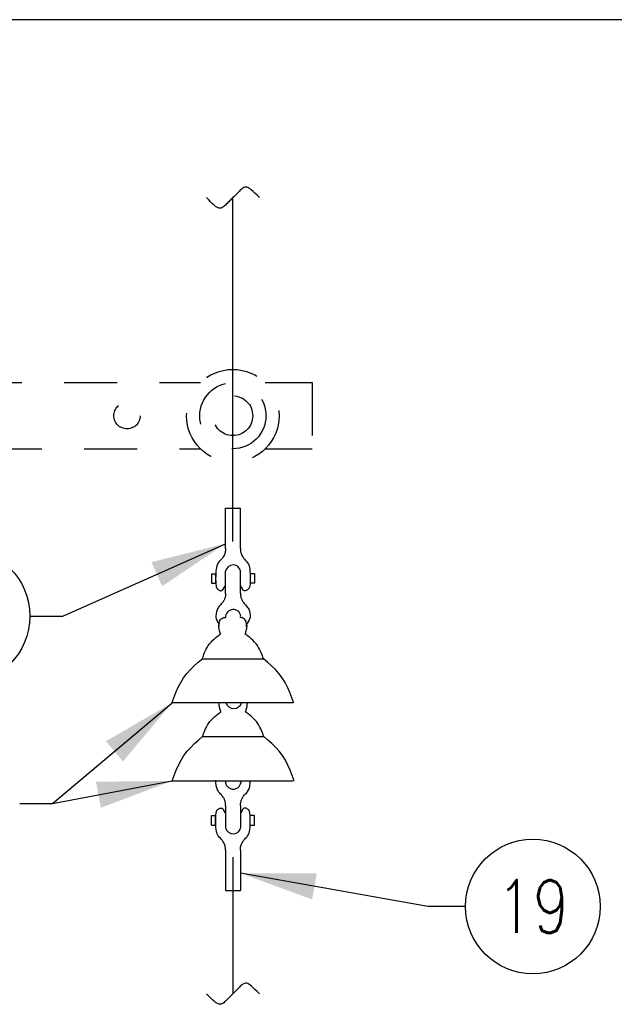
# Model space of a CAD drawing. Extents: x 0 to 7.1, y 0 to 9.85.
# Tile 6 of 7: x 2.77 to 4.17, y 7.52 to 9.85. Entities that reach past the tile are written whole.
import ezdxf
from ezdxf.enums import TextEntityAlignment as Align

# ---------------------------------------------------------------- set-up
doc = ezdxf.new("R2010")
doc.units = 0
doc.header["$MEASUREMENT"] = 0
doc.linetypes.add('HIDDEN2', pattern=[0.1875, 0.125, -0.0625])
doc.layers.get('0').update_dxf_attribs({"color": 2, "linetype": 'CONTINUOUS'})
doc.layers.add('E-DETL', color=2, linetype='CONTINUOUS')
doc.layers.add('E-DETL-TEXT', color=3, linetype='CONTINUOUS')
doc.styles.add('ROMANS', font='ROMANS.SHX', dxfattribs={"width": 0.8})

# ---------------------------------------------------------------- blocks, each defined once
blk = doc.blocks.new('BREAK')
blk.add_lwpolyline([(0, 0.0625), (-0.0055, 0.057), (-0.0103, 0.0521), (-0.0144, 0.0479), (-0.0177, 0.0441), (-0.0205, 0.0408), (-0.0225, 0.0378), (-0.0239, 0.0351), (-0.0247, 0.0326), (-0.0249, 0.0302), (-0.0246, 0.0279), (-0.0238, 0.0257), (-0.0226, 0.0236), (-0.0211, 0.0216), (-0.0194, 0.0196), (-0.0176, 0.0176), (-0.0156, 0.0156), (-0.0137, 0.0137), (-0.0117, 0.0117), (-0.0098, 0.0098), (-0.0078, 0.0078), (-0.0059, 0.0059), (-0.0039, 0.0039), (-0.002, 0.002), (0, 0), (0.002, -0.002), (0.0039, -0.0039), (0.0059, -0.0059), (0.0078, -0.0078), (0.0098, -0.0098), (0.0117, -0.0117), (0.0137, -0.0137), (0.0156, -0.0156), (0.0176, -0.0176), (0.0194, -0.0196), (0.0211, -0.0216), (0.0226, -0.0236), (0.0238, -0.0257), (0.0246, -0.0279), (0.0249, -0.0302), (0.0247, -0.0326), (0.0239, -0.0351), (0.0225, -0.0378), (0.0205, -0.0408), (0.0177, -0.0441), (0.0144, -0.0479), (0.0103, -0.0521), (0.0055, -0.057), (0, -0.0625)])

msp = doc.modelspace()

# ---------------------------------------------------------------- linework, layer by layer
at = {"layer": 'E-DETL'}
for p, q in [((7.1036, 9.8484), (0, 9.8484)), ((3.2727, 8.6155), (3.2727, 9.428)), ((3.2727, 7.8702), (3.2727, 7.5474))]:
    msp.add_line(p, q, dxfattribs=at)
at = {"layer": 'E-DETL', "linetype": 'HIDDEN2'}
for p, q in [((0.8492, 8.9911), (3.1961, 8.9911)), ((3.3492, 8.9911), (3.4602, 8.9911)), ((3.4602, 8.9911), (3.4602, 8.8348)), ((2.0217, 8.8348), (3.1961, 8.8348)), ((3.3492, 8.8348), (3.4602, 8.8348))]:
    msp.add_line(p, q, dxfattribs=at)
at = {"layer": 'E-DETL', "color": 4}
for p, q in [((3.255, 8.5991), (3.255, 8.6942)), ((3.255, 8.6942), (3.2907, 8.6942)), ((3.2907, 8.5991), (3.2907, 8.6942)), ((3.2526, 8.5846), (3.2513, 8.5819)), ((3.2536, 8.5871), (3.2526, 8.5846)), ((3.2543, 8.5895), (3.2536, 8.5871)), ((3.2547, 8.5917), (3.2543, 8.5895)), ((3.255, 8.5937), (3.2547, 8.5917)), ((3.255, 8.5991), (3.2551, 8.5974)), ((3.2551, 8.5956), (3.255, 8.5937)), ((3.2551, 8.5974), (3.2551, 8.5956)), ((3.2907, 8.5991), (3.2906, 8.5974)), ((3.2906, 8.5974), (3.2906, 8.5956)), ((3.2906, 8.5956), (3.2907, 8.5937)), ((3.2907, 8.5937), (3.291, 8.5917)), ((3.291, 8.5917), (3.2914, 8.5895)), ((3.2914, 8.5895), (3.2921, 8.5871)), ((3.2921, 8.5871), (3.2931, 8.5846)), ((3.2931, 8.5846), (3.2944, 8.5819)), ((3.2362, 8.5621), (3.2347, 8.5586)), ((3.2382, 8.5653), (3.2362, 8.5621)), ((3.2405, 8.5682), (3.2382, 8.5653)), ((3.243, 8.5711), (3.2405, 8.5682)), ((3.2455, 8.5738), (3.243, 8.5711)), ((3.2478, 8.5765), (3.2455, 8.5738)), ((3.2497, 8.5792), (3.2478, 8.5765)), ((3.2513, 8.5819), (3.2497, 8.5792)), ((3.2944, 8.5819), (3.296, 8.5792)), ((3.296, 8.5792), (3.2979, 8.5765)), ((3.2979, 8.5765), (3.3002, 8.5738)), ((3.3002, 8.5738), (3.3027, 8.5711)), ((3.3027, 8.5711), (3.3052, 8.5682)), ((3.3052, 8.5682), (3.3075, 8.5653)), ((3.3075, 8.5653), (3.3095, 8.5621)), ((3.3095, 8.5621), (3.311, 8.5586)), ((3.222, 8.5397), (3.232, 8.5397)), ((3.222, 8.5397), (3.222, 8.517)), ((3.232, 8.5397), (3.232, 8.517)), ((3.2323, 8.5401), (3.2321, 8.534)), ((3.2326, 8.5455), (3.2323, 8.5401)), ((3.233, 8.5504), (3.2326, 8.5455)), ((3.2337, 8.5547), (3.233, 8.5504)), ((3.2347, 8.5586), (3.2337, 8.5547)), ((3.2554, 8.493), (3.2554, 8.5455)), ((3.2911, 8.4936), (3.2911, 8.5461)), ((3.311, 8.5586), (3.312, 8.5547)), ((3.312, 8.5547), (3.3127, 8.5504)), ((3.3127, 8.5504), (3.3131, 8.5455)), ((3.3131, 8.5455), (3.3134, 8.5401)), ((3.3134, 8.5401), (3.3136, 8.534)), ((3.3138, 8.5399), (3.3236, 8.5399)), ((3.3138, 8.5399), (3.3138, 8.517)), ((3.3236, 8.5399), (3.3236, 8.517)), ((3.222, 8.517), (3.232, 8.517)), ((3.2321, 8.534), (3.232, 8.5277)), ((3.232, 8.5277), (3.2321, 8.5215)), ((3.2321, 8.5215), (3.2324, 8.5159)), ((3.2324, 8.5159), (3.2329, 8.5113)), ((3.3133, 8.5159), (3.3128, 8.5113)), ((3.3136, 8.5215), (3.3133, 8.5159)), ((3.3136, 8.534), (3.3137, 8.5277)), ((3.3137, 8.5277), (3.3136, 8.5215)), ((3.3236, 8.517), (3.3138, 8.517)), ((3.2329, 8.5113), (3.2336, 8.5078)), ((3.2336, 8.5078), (3.2346, 8.5055)), ((3.2346, 8.5055), (3.2358, 8.5039)), ((3.2358, 8.5039), (3.2372, 8.5028)), ((3.2372, 8.5028), (3.2387, 8.5019)), ((3.2387, 8.5019), (3.2403, 8.501)), ((3.2403, 8.501), (3.242, 8.5002)), ((3.242, 8.5002), (3.2437, 8.4996)), ((3.2437, 8.4996), (3.2454, 8.4994)), ((3.2454, 8.4994), (3.247, 8.4999)), ((3.247, 8.4999), (3.2485, 8.5012)), ((3.2485, 8.5012), (3.2499, 8.503)), ((3.2499, 8.503), (3.2512, 8.5054)), ((3.2512, 8.5054), (3.2525, 8.5081)), ((3.2525, 8.5081), (3.2537, 8.5109)), ((3.2552, 8.4938), (3.2552, 8.4927)), ((3.2552, 8.4927), (3.2553, 8.4915)), ((3.2553, 8.4904), (3.2552, 8.4891)), ((3.2553, 8.4915), (3.2553, 8.4904)), ((3.2909, 8.4938), (3.2908, 8.4927)), ((3.2908, 8.4927), (3.2908, 8.4915)), ((3.2908, 8.4915), (3.2908, 8.4903)), ((3.2908, 8.4903), (3.2909, 8.4891)), ((3.2932, 8.5081), (3.292, 8.5109)), ((3.2945, 8.5054), (3.2932, 8.5081)), ((3.2958, 8.503), (3.2945, 8.5054)), ((3.2972, 8.5012), (3.2958, 8.503)), ((3.2987, 8.4999), (3.2972, 8.5012)), ((3.3003, 8.4994), (3.2987, 8.4999)), ((3.302, 8.4996), (3.3003, 8.4994)), ((3.3037, 8.5002), (3.302, 8.4996)), ((3.3054, 8.501), (3.3037, 8.5002)), ((3.307, 8.5019), (3.3054, 8.501)), ((3.3085, 8.5028), (3.307, 8.5019)), ((3.3099, 8.5039), (3.3085, 8.5028)), ((3.3111, 8.5055), (3.3099, 8.5039)), ((3.3121, 8.5078), (3.3111, 8.5055)), ((3.3128, 8.5113), (3.3121, 8.5078)), ((3.2438, 8.4665), (3.2421, 8.4646)), ((3.2454, 8.4682), (3.2438, 8.4665)), ((3.247, 8.47), (3.2454, 8.4682)), ((3.2484, 8.4717), (3.247, 8.47)), ((3.2497, 8.4735), (3.2484, 8.4717)), ((3.2508, 8.4753), (3.2497, 8.4735)), ((3.2518, 8.4771), (3.2508, 8.4753)), ((3.2526, 8.4788), (3.2518, 8.4771)), ((3.2533, 8.4805), (3.2526, 8.4788)), ((3.2539, 8.4821), (3.2533, 8.4805)), ((3.2543, 8.4836), (3.2539, 8.4821)), ((3.2547, 8.4851), (3.2543, 8.4836)), ((3.2549, 8.4865), (3.2547, 8.4851)), ((3.2551, 8.4879), (3.2549, 8.4865)), ((3.2552, 8.4891), (3.2551, 8.4879)), ((3.2909, 8.4891), (3.291, 8.4878)), ((3.291, 8.4878), (3.2912, 8.4864)), ((3.2912, 8.4864), (3.2914, 8.485)), ((3.2914, 8.485), (3.2918, 8.4834)), ((3.2918, 8.4834), (3.2923, 8.4819)), ((3.2923, 8.4819), (3.2929, 8.4802)), ((3.2929, 8.4802), (3.2936, 8.4785)), ((3.2936, 8.4785), (3.2945, 8.4767)), ((3.2945, 8.4767), (3.2955, 8.4749)), ((3.2955, 8.4749), (3.2967, 8.4731)), ((3.2967, 8.4731), (3.298, 8.4713)), ((3.298, 8.4713), (3.2995, 8.4695)), ((3.2995, 8.4695), (3.3011, 8.4677)), ((3.3011, 8.4677), (3.3028, 8.4659)), ((3.233, 8.4438), (3.2328, 8.4406)), ((3.2334, 8.4467), (3.233, 8.4438)), ((3.2339, 8.4495), (3.2334, 8.4467)), ((3.2345, 8.4521), (3.2339, 8.4495)), ((3.2354, 8.4545), (3.2345, 8.4521)), ((3.2365, 8.4567), (3.2354, 8.4545)), ((3.2377, 8.4588), (3.2365, 8.4567)), ((3.239, 8.4609), (3.2377, 8.4588)), ((3.2405, 8.4628), (3.239, 8.4609)), ((3.2421, 8.4646), (3.2405, 8.4628)), ((3.3028, 8.4659), (3.3044, 8.4641)), ((3.3044, 8.4641), (3.306, 8.4622)), ((3.306, 8.4622), (3.3075, 8.4602)), ((3.3075, 8.4602), (3.3088, 8.4581)), ((3.3088, 8.4581), (3.31, 8.4559)), ((3.31, 8.4559), (3.311, 8.4536)), ((3.311, 8.4536), (3.3118, 8.4511)), ((3.3118, 8.4511), (3.3124, 8.4484)), ((3.3124, 8.4484), (3.3129, 8.4455)), ((3.3129, 8.4455), (3.3132, 8.4424)), ((3.2328, 8.4406), (3.2326, 8.4371)), ((3.24, 8.4216), (3.2403, 8.4244)), ((3.24, 8.4186), (3.24, 8.4216)), ((3.2403, 8.4244), (3.2408, 8.427)), ((3.2408, 8.427), (3.2418, 8.4293)), ((3.2418, 8.4293), (3.2433, 8.4313)), ((3.2433, 8.4313), (3.2451, 8.4329)), ((3.2451, 8.4329), (3.247, 8.4342)), ((3.247, 8.4342), (3.249, 8.4352)), ((3.249, 8.4352), (3.2507, 8.4358)), ((3.2507, 8.4358), (3.2521, 8.4362)), ((3.2521, 8.4362), (3.2532, 8.4363)), ((3.2532, 8.4363), (3.254, 8.4363)), ((3.254, 8.4363), (3.2547, 8.4361)), ((3.2547, 8.4361), (3.2553, 8.4359)), ((3.2898, 8.4361), (3.2892, 8.4359)), ((3.2905, 8.4363), (3.2898, 8.4361)), ((3.2913, 8.4363), (3.2905, 8.4363)), ((3.2924, 8.4362), (3.2913, 8.4363)), ((3.2938, 8.4358), (3.2924, 8.4362)), ((3.2955, 8.4352), (3.2938, 8.4358)), ((3.2974, 8.4342), (3.2955, 8.4352)), ((3.2994, 8.4329), (3.2974, 8.4342)), ((3.3012, 8.4313), (3.2994, 8.4329)), ((3.3027, 8.4293), (3.3012, 8.4313)), ((3.3037, 8.427), (3.3027, 8.4293)), ((3.3042, 8.4244), (3.3037, 8.427)), ((3.3045, 8.4216), (3.3042, 8.4244)), ((3.3045, 8.4186), (3.3045, 8.4216)), ((3.3132, 8.4424), (3.3134, 8.439)), ((3.3134, 8.439), (3.3136, 8.4354)), ((3.2393, 8.4171), (3.2393, 8.4186)), ((3.2394, 8.4156), (3.2393, 8.4171)), ((3.2395, 8.4139), (3.2394, 8.4156)), ((3.2398, 8.412), (3.2395, 8.4139)), ((3.2401, 8.4099), (3.2398, 8.412)), ((3.2401, 8.4156), (3.24, 8.4186)), ((3.2406, 8.4075), (3.2401, 8.4099)), ((3.2412, 8.405), (3.2406, 8.4075)), ((3.2418, 8.4025), (3.2412, 8.405)), ((3.2425, 8.4004), (3.2418, 8.4025)), ((3.2419, 8.3957), (3.243, 8.3965)), ((3.243, 8.3987), (3.2425, 8.4004)), ((3.2433, 8.3977), (3.243, 8.3987)), ((3.243, 8.3965), (3.2434, 8.3971)), ((3.2434, 8.3971), (3.2433, 8.3977)), ((3.3021, 8.3977), (3.3025, 8.3987)), ((3.3021, 8.3971), (3.3021, 8.3977)), ((3.3025, 8.3965), (3.3021, 8.3971)), ((3.3025, 8.3987), (3.303, 8.4004)), ((3.3036, 8.3957), (3.3025, 8.3965)), ((3.303, 8.4004), (3.3036, 8.4025)), ((3.3036, 8.4025), (3.3042, 8.405)), ((3.3042, 8.405), (3.3048, 8.4075)), ((3.3044, 8.4156), (3.3045, 8.4186)), ((3.3048, 8.4075), (3.3053, 8.4099)), ((3.3053, 8.4099), (3.3057, 8.412)), ((3.3057, 8.412), (3.3059, 8.4139)), ((3.3059, 8.4139), (3.3061, 8.4156)), ((3.3061, 8.4171), (3.3062, 8.4186)), ((3.3061, 8.4156), (3.3061, 8.4171)), ((3.2147, 8.3698), (3.2178, 8.3741)), ((3.2178, 8.3741), (3.2214, 8.3783)), ((3.2214, 8.3783), (3.2253, 8.3824)), ((3.2253, 8.3824), (3.2295, 8.3861)), ((3.2295, 8.3861), (3.2335, 8.3895)), ((3.2335, 8.3895), (3.2371, 8.3923)), ((3.2371, 8.3923), (3.2399, 8.3944)), ((3.2399, 8.3944), (3.2419, 8.3957)), ((3.3055, 8.3944), (3.3036, 8.3957)), ((3.3084, 8.3923), (3.3055, 8.3944)), ((3.312, 8.3895), (3.3084, 8.3923)), ((3.316, 8.3861), (3.312, 8.3895)), ((3.3201, 8.3824), (3.316, 8.3861)), ((3.3241, 8.3783), (3.3201, 8.3824)), ((3.3276, 8.3741), (3.3241, 8.3783)), ((3.3307, 8.3698), (3.3276, 8.3741)), ((3.2043, 8.3495), (3.2058, 8.3532)), ((3.2058, 8.3532), (3.2076, 8.3571)), ((3.2076, 8.3571), (3.2096, 8.3612)), ((3.2096, 8.3612), (3.212, 8.3655)), ((3.212, 8.3655), (3.2147, 8.3698)), ((3.3335, 8.3655), (3.3307, 8.3698)), ((3.3358, 8.3612), (3.3335, 8.3655)), ((3.3379, 8.3571), (3.3358, 8.3612)), ((3.3396, 8.3532), (3.3379, 8.3571)), ((3.3411, 8.3495), (3.3396, 8.3532)), ((3.1815, 8.322), (3.1909, 8.3305)), ((3.1909, 8.3305), (3.2006, 8.3388)), ((3.2006, 8.3388), (3.2017, 8.3423)), ((3.2006, 8.3388), (3.3439, 8.3388)), ((3.2017, 8.3423), (3.203, 8.3458)), ((3.203, 8.3458), (3.2043, 8.3495)), ((3.3425, 8.3458), (3.3411, 8.3495)), ((3.3437, 8.3423), (3.3425, 8.3458)), ((3.3449, 8.3388), (3.3437, 8.3423)), ((3.3545, 8.3305), (3.3449, 8.3388)), ((3.364, 8.322), (3.3545, 8.3305)), ((3.1563, 8.2938), (3.164, 8.3039)), ((3.164, 8.3039), (3.1724, 8.3132)), ((3.1724, 8.3132), (3.1815, 8.322)), ((3.373, 8.3132), (3.364, 8.322)), ((3.3815, 8.3039), (3.373, 8.3132)), ((3.3892, 8.2938), (3.3815, 8.3039)), ((3.1436, 8.2714), (3.1496, 8.283)), ((3.1496, 8.283), (3.1563, 8.2938)), ((3.3959, 8.283), (3.3892, 8.2938)), ((3.4018, 8.2714), (3.3959, 8.283)), ((3.1334, 8.2468), (3.1383, 8.2593)), ((3.1383, 8.2593), (3.1436, 8.2714)), ((3.4071, 8.2593), (3.4018, 8.2714)), ((3.4121, 8.2468), (3.4071, 8.2593)), ((3.1286, 8.2341), (3.1334, 8.2468)), ((3.1294, 8.2357), (3.4149, 8.2357)), ((3.2401, 8.2334), (3.24, 8.2348)), ((3.3069, 8.2334), (3.3069, 8.2348)), ((3.4168, 8.2341), (3.4121, 8.2468)), ((3.2378, 8.2085), (3.2407, 8.2106)), ((3.2401, 8.2318), (3.2401, 8.2334)), ((3.2403, 8.2301), (3.2401, 8.2318)), ((3.2405, 8.2283), (3.2403, 8.2301)), ((3.2408, 8.2261), (3.2405, 8.2283)), ((3.2407, 8.2106), (3.2426, 8.2119)), ((3.2413, 8.2237), (3.2408, 8.2261)), ((3.2419, 8.2212), (3.2413, 8.2237)), ((3.2426, 8.2188), (3.2419, 8.2212)), ((3.2432, 8.2166), (3.2426, 8.2188)), ((3.2426, 8.2119), (3.2437, 8.2127)), ((3.2437, 8.215), (3.2432, 8.2166)), ((3.2441, 8.2139), (3.2437, 8.215)), ((3.2437, 8.2127), (3.2441, 8.2133)), ((3.2441, 8.2133), (3.2441, 8.2139)), ((3.3028, 8.2139), (3.3032, 8.215)), ((3.3028, 8.2133), (3.3028, 8.2139)), ((3.3032, 8.2127), (3.3028, 8.2133)), ((3.3032, 8.215), (3.3037, 8.2166)), ((3.3043, 8.2119), (3.3032, 8.2127)), ((3.3037, 8.2166), (3.3044, 8.2188)), ((3.3063, 8.2106), (3.3043, 8.2119)), ((3.3044, 8.2188), (3.305, 8.2212)), ((3.305, 8.2212), (3.3056, 8.2237)), ((3.3056, 8.2237), (3.3061, 8.2261)), ((3.3061, 8.2261), (3.3064, 8.2283)), ((3.3091, 8.2085), (3.3063, 8.2106)), ((3.3064, 8.2283), (3.3067, 8.2301)), ((3.3067, 8.2301), (3.3068, 8.2318)), ((3.3068, 8.2318), (3.3069, 8.2334)), ((3.2154, 8.186), (3.2186, 8.1903)), ((3.2186, 8.1903), (3.2221, 8.1945)), ((3.2221, 8.1945), (3.2261, 8.1986)), ((3.2261, 8.1986), (3.2302, 8.2024)), ((3.2302, 8.2024), (3.2342, 8.2057)), ((3.2342, 8.2057), (3.2378, 8.2085)), ((3.3127, 8.2057), (3.3091, 8.2085)), ((3.3167, 8.2024), (3.3127, 8.2057)), ((3.3209, 8.1986), (3.3167, 8.2024)), ((3.3248, 8.1945), (3.3209, 8.1986)), ((3.3284, 8.1903), (3.3248, 8.1945)), ((3.3315, 8.186), (3.3284, 8.1903)), ((3.2037, 8.1621), (3.205, 8.1657)), ((3.205, 8.1657), (3.2066, 8.1695)), ((3.2066, 8.1695), (3.2083, 8.1734)), ((3.2083, 8.1734), (3.2104, 8.1775)), ((3.2104, 8.1775), (3.2127, 8.1817)), ((3.2127, 8.1817), (3.2154, 8.186)), ((3.3342, 8.1817), (3.3315, 8.186)), ((3.3366, 8.1775), (3.3342, 8.1817)), ((3.3386, 8.1734), (3.3366, 8.1775)), ((3.3404, 8.1695), (3.3386, 8.1734)), ((3.3419, 8.1657), (3.3404, 8.1695)), ((3.3432, 8.1621), (3.3419, 8.1657)), ((3.1822, 8.1383), (3.1917, 8.1467)), ((3.1917, 8.1467), (3.2013, 8.155)), ((3.2013, 8.155), (3.2025, 8.1585)), ((3.2013, 8.155), (3.3447, 8.155)), ((3.2025, 8.1585), (3.2037, 8.1621)), ((3.3445, 8.1585), (3.3432, 8.1621)), ((3.3456, 8.155), (3.3445, 8.1585)), ((3.3553, 8.1467), (3.3456, 8.155)), ((3.3647, 8.1383), (3.3553, 8.1467)), ((3.157, 8.1101), (3.1647, 8.1201)), ((3.1647, 8.1201), (3.1732, 8.1295)), ((3.1732, 8.1295), (3.1822, 8.1383)), ((3.3738, 8.1295), (3.3647, 8.1383)), ((3.3822, 8.1201), (3.3738, 8.1295)), ((3.3899, 8.1101), (3.3822, 8.1201)), ((3.1444, 8.0876), (3.1503, 8.0992)), ((3.1503, 8.0992), (3.157, 8.1101)), ((3.3966, 8.0992), (3.3899, 8.1101)), ((3.4026, 8.0876), (3.3966, 8.0992)), ((3.1341, 8.063), (3.139, 8.0755)), ((3.139, 8.0755), (3.1444, 8.0876)), ((3.4079, 8.0755), (3.4026, 8.0876)), ((3.4128, 8.063), (3.4079, 8.0755)), ((3.1294, 8.0504), (3.1341, 8.063)), ((3.1294, 8.0504), (3.4149, 8.0504)), ((3.2325, 8.0513), (3.2325, 8.052)), ((3.2326, 8.0506), (3.2325, 8.0513)), ((3.2326, 8.0499), (3.2326, 8.0506)), ((3.2326, 8.0492), (3.2326, 8.0499)), ((3.2326, 8.0486), (3.2326, 8.0492)), ((3.2328, 8.0451), (3.2326, 8.0486)), ((3.2913, 8.0514), (3.2913, 8.0449)), ((3.3135, 8.0467), (3.3136, 8.0503)), ((3.4176, 8.0504), (3.4128, 8.063)), ((3.2331, 8.0419), (3.2328, 8.0451)), ((3.2334, 8.0389), (3.2331, 8.0419)), ((3.2339, 8.0362), (3.2334, 8.0389)), ((3.2346, 8.0336), (3.2339, 8.0362)), ((3.2355, 8.0312), (3.2346, 8.0336)), ((3.2365, 8.029), (3.2355, 8.0312)), ((3.2377, 8.0268), (3.2365, 8.029)), ((3.2391, 8.0248), (3.2377, 8.0268)), ((3.2406, 8.0229), (3.2391, 8.0248)), ((3.3061, 8.0235), (3.3076, 8.0255)), ((3.3076, 8.0255), (3.3089, 8.0276)), ((3.3089, 8.0276), (3.3101, 8.0298)), ((3.3101, 8.0298), (3.3111, 8.0321)), ((3.3111, 8.0321), (3.3119, 8.0346)), ((3.3119, 8.0346), (3.3125, 8.0373)), ((3.3125, 8.0373), (3.3129, 8.0402)), ((3.3129, 8.0402), (3.3132, 8.0433)), ((3.3132, 8.0433), (3.3135, 8.0467)), ((3.2422, 8.021), (3.2406, 8.0229)), ((3.2438, 8.0192), (3.2422, 8.021)), ((3.2455, 8.0175), (3.2438, 8.0192)), ((3.247, 8.0157), (3.2455, 8.0175)), ((3.2485, 8.0139), (3.247, 8.0157)), ((3.2497, 8.0122), (3.2485, 8.0139)), ((3.2509, 8.0104), (3.2497, 8.0122)), ((3.2518, 8.0086), (3.2509, 8.0104)), ((3.2527, 8.0069), (3.2518, 8.0086)), ((3.2533, 8.0052), (3.2527, 8.0069)), ((3.2539, 8.0036), (3.2533, 8.0052)), ((3.2544, 8.002), (3.2539, 8.0036)), ((3.2547, 8.0006), (3.2544, 8.002)), ((3.2915, 8.0007), (3.2919, 8.0022)), ((3.2919, 8.0022), (3.2924, 8.0038)), ((3.2924, 8.0038), (3.293, 8.0055)), ((3.293, 8.0055), (3.2937, 8.0072)), ((3.2937, 8.0072), (3.2945, 8.009)), ((3.2945, 8.009), (3.2956, 8.0107)), ((3.2956, 8.0107), (3.2967, 8.0126)), ((3.2967, 8.0126), (3.2981, 8.0144)), ((3.2981, 8.0144), (3.2996, 8.0162)), ((3.2996, 8.0162), (3.3012, 8.0179)), ((3.3012, 8.0179), (3.3028, 8.0197)), ((3.3028, 8.0197), (3.3045, 8.0216)), ((3.3045, 8.0216), (3.3061, 8.0235)), ((3.2329, 7.9744), (3.2337, 7.9779)), ((3.2337, 7.9779), (3.2347, 7.9802)), ((3.2347, 7.9802), (3.2359, 7.9818)), ((3.2359, 7.9818), (3.2372, 7.9829)), ((3.2372, 7.9829), (3.2388, 7.9838)), ((3.2388, 7.9838), (3.2404, 7.9847)), ((3.2404, 7.9847), (3.2421, 7.9855)), ((3.2421, 7.9855), (3.2438, 7.9861)), ((3.2438, 7.9861), (3.2455, 7.9862)), ((3.2455, 7.9862), (3.2471, 7.9858)), ((3.2471, 7.9858), (3.2486, 7.9845)), ((3.2486, 7.9845), (3.25, 7.9827)), ((3.25, 7.9827), (3.2513, 7.9803)), ((3.2513, 7.9803), (3.2525, 7.9776)), ((3.255, 7.9992), (3.2547, 8.0006)), ((3.2552, 7.9978), (3.255, 7.9992)), ((3.2553, 7.9965), (3.2552, 7.9978)), ((3.2553, 7.9953), (3.2553, 7.9965)), ((3.2553, 7.9941), (3.2553, 7.9953)), ((3.2553, 7.993), (3.2553, 7.9941)), ((3.2553, 7.9918), (3.2553, 7.993)), ((3.2554, 7.9927), (3.2554, 7.9402)), ((3.2909, 7.9966), (3.291, 7.9979)), ((3.2909, 7.9954), (3.2909, 7.9966)), ((3.2909, 7.9942), (3.2909, 7.9954)), ((3.2909, 7.993), (3.2909, 7.9942)), ((3.2909, 7.9918), (3.2909, 7.993)), ((3.291, 7.9979), (3.2912, 7.9993)), ((3.2911, 7.9921), (3.2911, 7.9396)), ((3.2912, 7.9993), (3.2915, 8.0007)), ((3.2945, 7.9803), (3.2933, 7.9776)), ((3.2958, 7.9827), (3.2945, 7.9803)), ((3.2972, 7.9845), (3.2958, 7.9827)), ((3.2987, 7.9858), (3.2972, 7.9845)), ((3.3003, 7.9862), (3.2987, 7.9858)), ((3.302, 7.9861), (3.3003, 7.9862)), ((3.3037, 7.9855), (3.302, 7.9861)), ((3.3054, 7.9847), (3.3037, 7.9855)), ((3.3071, 7.9838), (3.3054, 7.9847)), ((3.3086, 7.9829), (3.3071, 7.9838)), ((3.31, 7.9818), (3.3086, 7.9829)), ((3.3112, 7.9802), (3.31, 7.9818)), ((3.3122, 7.9779), (3.3112, 7.9802)), ((3.3129, 7.9744), (3.3122, 7.9779)), ((3.222, 7.946), (3.222, 7.9687)), ((3.222, 7.9687), (3.232, 7.9687)), ((3.232, 7.946), (3.232, 7.9687)), ((3.2321, 7.958), (3.2322, 7.9641)), ((3.2322, 7.9517), (3.2321, 7.958)), ((3.2322, 7.9641), (3.2324, 7.9698)), ((3.2324, 7.9698), (3.2329, 7.9744)), ((3.2525, 7.9776), (3.2538, 7.9748)), ((3.2933, 7.9776), (3.292, 7.9748)), ((3.3134, 7.9698), (3.3129, 7.9744)), ((3.3137, 7.9641), (3.3134, 7.9698)), ((3.3136, 7.9517), (3.3137, 7.958)), ((3.3137, 7.958), (3.3137, 7.9641)), ((3.3236, 7.9687), (3.3138, 7.9687)), ((3.3138, 7.9458), (3.3138, 7.9687)), ((3.3236, 7.9458), (3.3236, 7.9687)), ((3.222, 7.946), (3.232, 7.946)), ((3.2324, 7.9456), (3.2322, 7.9517)), ((3.2326, 7.9402), (3.2324, 7.9456)), ((3.2331, 7.9353), (3.2326, 7.9402)), ((3.2337, 7.931), (3.2331, 7.9353)), ((3.3121, 7.931), (3.3128, 7.9353)), ((3.3128, 7.9353), (3.3132, 7.9402)), ((3.3132, 7.9402), (3.3135, 7.9456)), ((3.3135, 7.9456), (3.3136, 7.9517)), ((3.3138, 7.9458), (3.3236, 7.9458)), ((3.2348, 7.9271), (3.2337, 7.931)), ((3.2363, 7.9236), (3.2348, 7.9271)), ((3.2382, 7.9204), (3.2363, 7.9236)), ((3.2406, 7.9174), (3.2382, 7.9204)), ((3.2431, 7.9146), (3.2406, 7.9174)), ((3.2455, 7.9119), (3.2431, 7.9146)), ((3.2478, 7.9092), (3.2455, 7.9119)), ((3.2498, 7.9065), (3.2478, 7.9092)), ((3.296, 7.9065), (3.298, 7.9092)), ((3.298, 7.9092), (3.3003, 7.9119)), ((3.3003, 7.9119), (3.3028, 7.9146)), ((3.3028, 7.9146), (3.3053, 7.9174)), ((3.3053, 7.9174), (3.3076, 7.9204)), ((3.3076, 7.9204), (3.3096, 7.9236)), ((3.3096, 7.9236), (3.311, 7.9271)), ((3.311, 7.9271), (3.3121, 7.931)), ((3.2514, 7.9038), (3.2498, 7.9065)), ((3.2527, 7.9011), (3.2514, 7.9038)), ((3.2536, 7.8986), (3.2527, 7.9011)), ((3.2543, 7.8962), (3.2536, 7.8986)), ((3.2548, 7.894), (3.2543, 7.8962)), ((3.255, 7.892), (3.2548, 7.894)), ((3.2551, 7.8901), (3.255, 7.892)), ((3.2551, 7.8883), (3.2551, 7.8901)), ((3.2551, 7.8866), (3.2551, 7.8883)), ((3.2551, 7.8866), (3.2551, 7.7915)), ((3.2907, 7.8901), (3.2908, 7.892)), ((3.2907, 7.8883), (3.2907, 7.8901)), ((3.2908, 7.8866), (3.2907, 7.8883)), ((3.2908, 7.892), (3.291, 7.894)), ((3.2908, 7.8866), (3.2908, 7.7915)), ((3.291, 7.894), (3.2915, 7.8962)), ((3.2915, 7.8962), (3.2922, 7.8986)), ((3.2922, 7.8986), (3.2932, 7.9011)), ((3.2932, 7.9011), (3.2944, 7.9038)), ((3.2944, 7.9038), (3.296, 7.9065)), ((3.2551, 7.7915), (3.2908, 7.7915))]:
    msp.add_line(p, q, dxfattribs=at)
at = {"layer": 'E-DETL', "linetype": 'HIDDEN2'}
for centre, radius in [((3.2727, 8.9129), 0.1094), ((3.2727, 8.9129), 0.0781), ((3.2727, 8.9129), 0.0469), ((3.0227, 8.9129), 0.0312)]:
    msp.add_circle(centre, radius, dxfattribs=at)
at = {"layer": 'E-DETL', "color": 4}
for centre, radius, start, end in [((3.2733, 8.5421), 0.0182, 7.0507, 169.1888), ((3.2735, 8.4368), 0.0182, 7.0507, 182.7504), ((3.2702, 8.4436), 0.0382, 189.7226, 217.7241), ((3.2669, 8.4518), 0.0495, 320.5394, 340.6595), ((3.2749, 8.2409), 0.0195, 197.9562, 341.3969), ((3.2735, 8.0489), 0.0182, 177.2493, 352.949), ((3.2734, 7.9436), 0.0182, 190.8109, 352.949)]:
    msp.add_arc(centre, radius, start, end, dxfattribs=at)
at = {"layer": 'E-DETL-TEXT'}
for p, q in [((2.8708, 8.4396), (3.255, 8.6106)), ((2.7932, 8.4396), (2.8708, 8.4396)), ((2.8468, 7.997), (3.1286, 8.2341)), ((2.8468, 7.997), (3.1294, 8.0504)), ((2.7692, 7.997), (2.8468, 7.997)), ((3.7333, 7.7536), (3.2908, 7.8321)), ((3.8222, 7.7536), (3.7333, 7.7536))]:
    msp.add_line(p, q, dxfattribs=at)
for centre in [(2.6342, 8.4396), (3.9812, 7.7536)]:
    msp.add_circle(centre, 0.159, dxfattribs=at)
for points in [[(3.0803, 8.5671), (3.255, 8.6106), (3.1057, 8.51)], [(2.9729, 8.144), (3.1286, 8.2341), (3.0131, 8.0961)], [(2.9494, 8.0482), (3.1294, 8.0504), (2.961, 7.9868)], [(3.4598, 7.7703), (3.2908, 7.8321), (3.4708, 7.8319)]]:
    msp.add_solid(points, dxfattribs=at)

# ---------------------------------------------------------------- block references
at = {"layer": 'E-DETL', "rotation": 270}
for p in [(3.2727, 9.428), (3.2727, 7.5474)]:
    msp.add_blockref('BREAK', p, dxfattribs=at)

# ---------------------------------------------------------------- texts
at = {"layer": 'E-DETL-TEXT', "style": 'ROMANS', "width": 0.8}
msp.add_text('19', height=0.125, dxfattribs=at).set_placement((3.9812, 7.7536), align=Align.MIDDLE)

doc.saveas('drawing.dxf')
